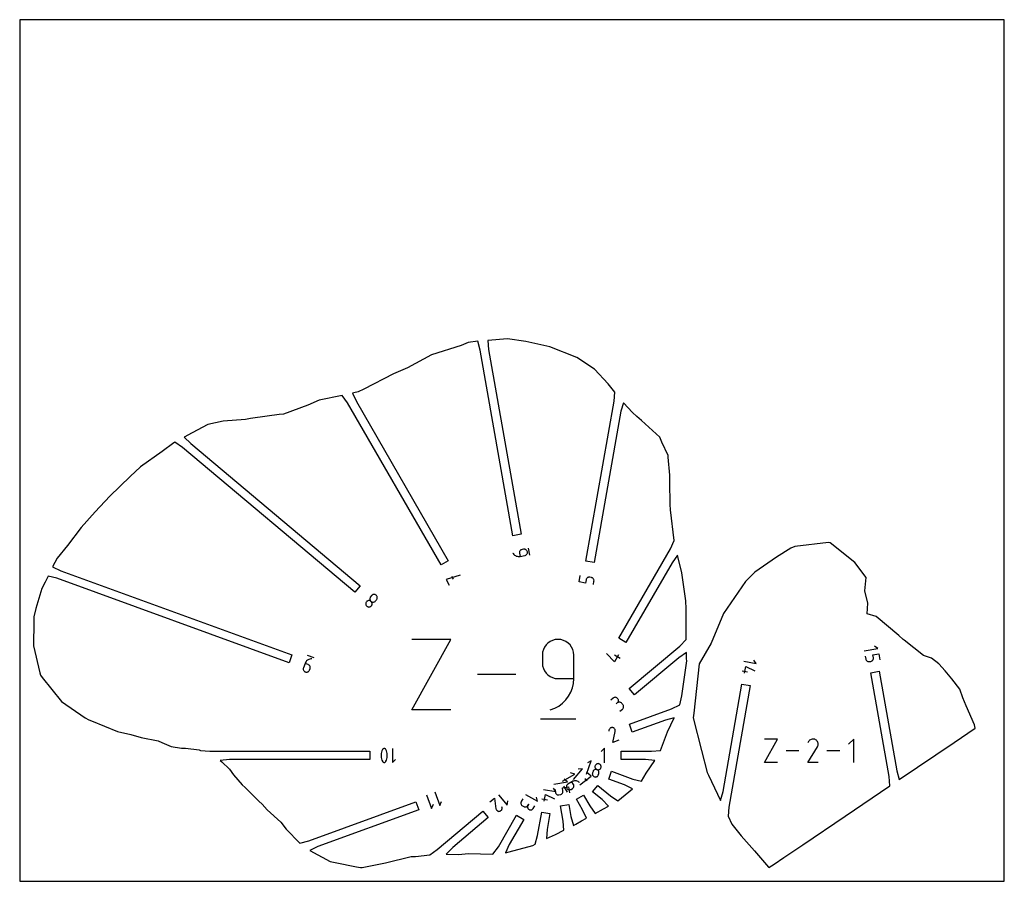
# Model space of a CAD drawing. Extents: x 0 to 480, y 0 to 420.
import ezdxf

# ---------------------------------------------------------------- set-up
doc = ezdxf.new("R2010")
doc.units = 0

msp = doc.modelspace()

# ---------------------------------------------------------------- linework, layer by layer
at = {"layer": 'annotation', "color": 1}
for p, q in [((240.405925, 160.132833), (240.405925, 160.132833)), ((240.405925, 160.132833), (240.649115, 159.720851)), ((240.649115, 159.720851), (240.943355, 159.355338)), ((240.943355, 159.355338), (241.28233, 159.039463)), ((241.28233, 159.039463), (241.659723, 158.776398)), ((241.659723, 158.776398), (242.069218, 158.569315)), ((242.069218, 158.569315), (242.504499, 158.421384)), ((242.504499, 158.421384), (242.959248, 158.335776)), ((243.63157, 160.45862), (243.60624, 160.185444)), ((243.60624, 160.185444), (243.630359, 159.904128)), ((243.630359, 159.904128), (243.901887, 158.364212)), ((243.702815, 160.718565), (243.63157, 160.45862)), ((243.816441, 160.960186), (243.702815, 160.718565)), ((243.968912, 161.17839), (243.816441, 160.960186)), ((243.901887, 158.364212), (246.20676, 158.770624)), ((244.156696, 161.368084), (243.968912, 161.17839)), ((244.376256, 161.524178), (244.156696, 161.368084)), ((244.62406, 161.641577), (244.376256, 161.524178)), ((244.896571, 161.715189), (244.62406, 161.641577)), ((245.663703, 161.850455), (244.896571, 161.715189)), ((244.896571, 161.715189), (244.896571, 161.715189)), ((245.945091, 161.87451), (245.663703, 161.850455)), ((246.218463, 161.849008), (245.945091, 161.87451)), ((246.20676, 158.770624), (246.479393, 158.844332)), ((246.20676, 158.770624), (246.20676, 158.770624)), ((246.47869, 161.777515), (246.218463, 161.849008)), ((246.720645, 161.663594), (246.47869, 161.777515)), ((246.479393, 158.844332), (246.727525, 158.961973)), ((246.939202, 161.510813), (246.720645, 161.663594)), ((246.727525, 158.961973), (246.947565, 159.118391)), ((247.129231, 161.322735), (246.939202, 161.510813)), ((246.947565, 159.118391), (247.135925, 159.308427)), ((247.285607, 161.102926), (247.129231, 161.322735)), ((247.135925, 159.308427), (247.289015, 159.526925)), ((247.403201, 160.854951), (247.285607, 161.102926)), ((247.289015, 159.526925), (247.403245, 159.768726)), ((247.476887, 160.582375), (247.403201, 160.854951)), ((247.403245, 159.768726), (247.475027, 160.028673)), ((247.475027, 160.028673), (247.50077, 160.301608)), ((247.50077, 160.301608), (247.476887, 160.582375)), ((247.476887, 160.582375), (247.476887, 160.582375)), ((248.649251, 159.002434), (248.037871, 162.469745)), ((242.959248, 158.335776), (243.42715, 158.315661)), ((243.42715, 158.315661), (243.901887, 158.364212)), ((214.736708, 149.201879), (207.855784, 147.036788)), ((272.746504, 145.946924), (273.289562, 149.026755)), ((207.855784, 147.036788), (209.421443, 144.324988)), ((210.571409, 148.604655), (211.354128, 147.248946)), ((275.834599, 145.40241), (272.746504, 145.946924)), ((276.106127, 146.942325), (275.834599, 145.40241)), ((276.179598, 147.214467), (276.106127, 146.942325)), ((276.296789, 147.462262), (276.179598, 147.214467)), ((276.452632, 147.682091), (276.296789, 147.462262)), ((276.642054, 147.870335), (276.452632, 147.682091)), ((276.859986, 148.023374), (276.642054, 147.870335)), ((277.101357, 148.13759), (276.859986, 148.023374)), ((277.361096, 148.209361), (277.101357, 148.13759)), ((277.634133, 148.23507), (277.361096, 148.209361)), ((277.915398, 148.211096), (277.634133, 148.23507)), ((278.682529, 148.07583), (277.915398, 148.211096)), ((277.915398, 148.211096), (277.915398, 148.211096)), ((278.955162, 148.002122), (278.682529, 148.07583)), ((279.203294, 147.884481), (278.955162, 148.002122)), ((279.423334, 147.728063), (279.203294, 147.884481)), ((279.611694, 147.538027), (279.423334, 147.728063)), ((279.764783, 147.319529), (279.611694, 147.538027)), ((279.681127, 144.724163), (279.952655, 146.264079)), ((279.879014, 147.077728), (279.764783, 147.319529)), ((279.950796, 146.817781), (279.879014, 147.077728)), ((279.976539, 146.544845), (279.950796, 146.817781)), ((279.952655, 146.264079), (279.976539, 146.544845)), ((279.952655, 146.264079), (279.952655, 146.264079)), ((171.56493, 139.273887), (171.064221, 138.677165)), ((171.764992, 139.473036), (171.56493, 139.273887)), ((171.990704, 139.628824), (171.764992, 139.473036)), ((172.235846, 139.74077), (171.990704, 139.628824)), ((172.494199, 139.808396), (172.235846, 139.74077)), ((172.759544, 139.831222), (172.494199, 139.808396)), ((173.025662, 139.808768), (172.759544, 139.831222)), ((173.286334, 139.740554), (173.025662, 139.808768)), ((173.53534, 139.626101), (173.286334, 139.740554)), ((173.766462, 139.464929), (173.53534, 139.626101)), ((173.965319, 139.265306), (173.766462, 139.464929)), ((173.766462, 139.464929), (173.766462, 139.464929)), ((174.121272, 139.039957), (173.965319, 139.265306)), ((168.709348, 135.538207), (168.687483, 135.271955)), ((168.687483, 135.271955), (168.710819, 135.006422)), ((168.776945, 135.798895), (168.709348, 135.538207)), ((168.710819, 135.006422), (168.778829, 134.747894)), ((168.890802, 136.047733), (168.776945, 135.798895)), ((168.778829, 134.747894), (168.890981, 134.502654)), ((169.051449, 136.278437), (168.890802, 136.047733)), ((168.890981, 134.502654), (169.046749, 134.276987)), ((169.251608, 136.477702), (169.051449, 136.278437)), ((169.051449, 136.278437), (169.051449, 136.278437)), ((169.477581, 136.6338), (169.251608, 136.477702)), ((169.7231, 136.746197), (169.477581, 136.6338)), ((169.981901, 136.814357), (169.7231, 136.746197)), ((170.247718, 136.837744), (169.981901, 136.814357)), ((170.514283, 136.815823), (170.247718, 136.837744)), ((170.775333, 136.748059), (170.514283, 136.815823)), ((170.720197, 137.934643), (170.698021, 137.668022)), ((170.698021, 137.668022), (170.721167, 137.402262)), ((170.78825, 138.195875), (170.720197, 137.934643)), ((170.721167, 137.402262), (170.789077, 137.143615)), ((171.0246, 136.633917), (170.775333, 136.748059)), ((170.902739, 138.445466), (170.78825, 138.195875)), ((170.789077, 137.143615), (170.901194, 136.898332)), ((170.901194, 136.898332), (171.05696, 136.672664)), ((171.064221, 138.677165), (170.902739, 138.445466)), ((171.255819, 136.472861), (171.0246, 136.633917)), ((171.05696, 136.672664), (171.255819, 136.472861)), ((171.064221, 138.677165), (171.064221, 138.677165)), ((171.255819, 136.472861), (171.255819, 136.472861)), ((171.255819, 136.472861), (171.487126, 136.311731)), ((171.454578, 136.273122), (171.255819, 136.472861)), ((171.255819, 136.472861), (171.255819, 136.472861)), ((171.447133, 134.26822), (171.608613, 134.49994)), ((171.610271, 136.047463), (171.454578, 136.273122)), ((171.487126, 136.311731), (171.736438, 136.197546)), ((171.608613, 134.49994), (171.723101, 134.749586)), ((171.722336, 135.802146), (171.610271, 136.047463)), ((171.790213, 135.543437), (171.722336, 135.802146)), ((171.723101, 134.749586), (171.791156, 135.010893)), ((171.736438, 136.197546), (171.997494, 136.129761)), ((171.813339, 135.277598), (171.790213, 135.543437)), ((171.791156, 135.010893), (171.813339, 135.277598)), ((171.997494, 136.129761), (172.264034, 136.107833)), ((172.264034, 136.107833), (172.529799, 136.131215)), ((172.529799, 136.131215), (172.788528, 136.199363)), ((172.788528, 136.199363), (173.033962, 136.311731)), ((173.033962, 136.311731), (173.259841, 136.467774)), ((173.259841, 136.467774), (173.459905, 136.666948)), ((173.459905, 136.666948), (173.960614, 137.26367)), ((173.960614, 137.26367), (174.121997, 137.495274)), ((173.960614, 137.26367), (173.960614, 137.26367)), ((174.233715, 138.795091), (174.121272, 139.039957)), ((174.121997, 137.495274), (174.236224, 137.744609)), ((174.302039, 138.536915), (174.233715, 138.795091)), ((174.236224, 137.744609), (174.303901, 138.005466)), ((174.325637, 138.271637), (174.302039, 138.536915)), ((174.303901, 138.005466), (174.325637, 138.271637)), ((169.046749, 134.276987), (169.245601, 134.077178)), ((169.245601, 134.077178), (169.245601, 134.077178)), ((169.245601, 134.077178), (169.476906, 133.916043)), ((169.476906, 133.916043), (169.726193, 133.801828)), ((169.726193, 133.801828), (169.987182, 133.733965)), ((169.987182, 133.733965), (170.253593, 133.711882)), ((170.253593, 133.711882), (170.519144, 133.735009)), ((170.519144, 133.735009), (170.777554, 133.802777)), ((170.777554, 133.802777), (171.022543, 133.914614)), ((171.022543, 133.914614), (171.24783, 134.069952)), ((171.24783, 134.069952), (171.447133, 134.26822)), ((171.447133, 134.26822), (171.447133, 134.26822)), ((191.12153, 83.531197), (210.22104, 117.929298)), ((210.22104, 117.929298), (191.12153, 117.929298)), ((256.624817, 115.207102), (255.870376, 114.139404)), ((257.546097, 116.129284), (256.624817, 115.207102)), ((258.612448, 116.884273), (257.546097, 116.129284)), ((259.802104, 117.45039), (258.612448, 116.884273)), ((261.093296, 117.805958), (259.802104, 117.45039)), ((262.46426, 117.929298), (261.093296, 117.805958)), ((263.838064, 117.805958), (262.46426, 117.929298)), ((262.46426, 117.929298), (262.46426, 117.929298)), ((265.130766, 117.45039), (263.838064, 117.805958)), ((266.320866, 116.884273), (265.130766, 117.45039)), ((267.386862, 116.129284), (266.320866, 116.884273)), ((268.307254, 115.207102), (267.386862, 116.129284)), ((269.060541, 114.139404), (268.307254, 115.207102)), ((254.949076, 111.654176), (254.82575, 110.280002)), ((255.30454, 112.94787), (254.949076, 111.654176)), ((255.870376, 114.139404), (255.30454, 112.94787)), ((269.625223, 112.94787), (269.060541, 114.139404)), ((269.9798, 111.654176), (269.625223, 112.94787)), ((270.10277, 110.280002), (269.9798, 111.654176)), ((290.031711, 107.010984), (286.069947, 111.101332)), ((411.758086, 112.281587), (418.416793, 113.455696)), ((415.891822, 110.436041), (418.857047, 110.95889)), ((416.152547, 108.957395), (415.891822, 110.436041)), ((418.416793, 113.455696), (416.67504, 114.674919)), ((418.857047, 110.95889), (419.378498, 108.001599)), ((139.144321, 106.250475), (138.341129, 104.043722)), ((139.339234, 106.68477), (139.144321, 106.250475)), ((140.613692, 105.715668), (139.144321, 106.250475)), ((139.59025, 107.07903), (139.339234, 106.68477)), ((139.891423, 107.429316), (139.59025, 107.07903)), ((140.236802, 107.731683), (139.891423, 107.429316)), ((140.620441, 107.98219), (140.236802, 107.731683)), ((143.637342, 108.879887), (140.328873, 110.084072)), ((140.868785, 105.595969), (140.613692, 105.715668)), ((141.03639, 108.176896), (140.620441, 107.98219)), ((141.478701, 108.311857), (141.03639, 108.176896)), ((141.941425, 108.383132), (141.478701, 108.311857)), ((142.418614, 108.386779), (141.941425, 108.383132)), ((142.418614, 108.386779), (142.418614, 108.386779)), ((254.82575, 110.280002), (254.82575, 106.455355)), ((254.82575, 106.455355), (254.82575, 106.455355)), ((254.82575, 106.455355), (254.949076, 105.081254)), ((270.10277, 98.808216), (270.10277, 110.280002)), ((270.10277, 110.280002), (270.10277, 110.280002)), ((291.986631, 110.397006), (290.031711, 107.010984)), ((292.75635, 108.599322), (290.047992, 110.162993)), ((353.020237, 107.232774), (359.03694, 106.171867)), ((359.03694, 106.171867), (357.934826, 107.745377)), ((412.19834, 109.78478), (412.459065, 108.306135)), ((412.459065, 108.306135), (412.459065, 108.306135)), ((412.459065, 108.306135), (412.529722, 108.044954)), ((412.529722, 108.044954), (412.642586, 107.807138)), ((412.642586, 107.807138), (412.792724, 107.59616)), ((412.792724, 107.59616), (412.975205, 107.415497)), ((412.975205, 107.415497), (413.185096, 107.268622)), ((413.185096, 107.268622), (413.417464, 107.159011)), ((413.417464, 107.159011), (413.667377, 107.090139)), ((413.667377, 107.090139), (413.929902, 107.06548)), ((413.929902, 107.06548), (414.200106, 107.088509)), ((414.200106, 107.088509), (414.936715, 107.218393)), ((414.936715, 107.218393), (415.198374, 107.289131)), ((414.936715, 107.218393), (414.936715, 107.218393)), ((415.198374, 107.289131), (415.436294, 107.401997)), ((415.436294, 107.401997), (415.647087, 107.552058)), ((415.647087, 107.552058), (415.827367, 107.734384)), ((415.827367, 107.734384), (415.973748, 107.944044)), ((415.973748, 107.944044), (416.082843, 108.176106)), ((416.082843, 108.176106), (416.151266, 108.425639)), ((416.151266, 108.425639), (416.175629, 108.687712)), ((416.175629, 108.687712), (416.152547, 108.957395)), ((138.268572, 103.770771), (138.246202, 103.497087)), ((138.246202, 103.497087), (138.271401, 103.228343)), ((138.341129, 104.043722), (138.268572, 103.770771)), ((138.271401, 103.228343), (138.341552, 102.970216)), ((138.341129, 104.043722), (138.341129, 104.043722)), ((138.341552, 102.970216), (138.454036, 102.728381)), ((138.454036, 102.728381), (138.606234, 102.508513)), ((138.606234, 102.508513), (138.795529, 102.316288)), ((138.795529, 102.316288), (139.019303, 102.157382)), ((139.019303, 102.157382), (139.274937, 102.03747)), ((139.274937, 102.03747), (139.274937, 102.03747)), ((139.274937, 102.03747), (139.547296, 101.965208)), ((139.547296, 101.965208), (139.82057, 101.943204)), ((139.82057, 101.943204), (140.089052, 101.968811)), ((140.089052, 101.968811), (140.34704, 102.039383)), ((140.34704, 102.039383), (140.588826, 102.152275)), ((140.588826, 102.152275), (140.808708, 102.304839)), ((140.808708, 102.304839), (141.000979, 102.49443)), ((141.092282, 105.437206), (140.868785, 105.595969)), ((141.000979, 102.49443), (141.159935, 102.718401)), ((141.281512, 105.245068), (141.092282, 105.437206)), ((141.159935, 102.718401), (141.27987, 102.974108)), ((141.27987, 102.974108), (141.547651, 103.709831)), ((141.433803, 105.025241), (141.281512, 105.245068)), ((141.546482, 104.783413), (141.433803, 105.025241)), ((141.616879, 104.52527), (141.546482, 104.783413)), ((141.547651, 103.709831), (141.620135, 103.982792)), ((141.547651, 103.709831), (141.547651, 103.709831)), ((141.64232, 104.256501), (141.616879, 104.52527)), ((141.620135, 103.982792), (141.64232, 104.256501)), ((254.949076, 105.081254), (255.30454, 103.787759)), ((255.30454, 103.787759), (255.870376, 102.596512)), ((255.870376, 102.596512), (256.624817, 101.529155)), ((256.624817, 101.529155), (257.546097, 100.607331)), ((352.209936, 102.637331), (354.882098, 102.166157)), ((353.370953, 101.400078), (353.96002, 104.740846)), ((353.96002, 104.740846), (358.403879, 102.581598)), ((241.931856, 100.730247), (223.123563, 100.730247)), ((257.546097, 100.607331), (258.612448, 99.852682)), ((258.612448, 99.852682), (259.802104, 99.286852)), ((259.802104, 99.286852), (261.093296, 98.931482)), ((261.093296, 98.931482), (262.46426, 98.808216)), ((262.46426, 98.808216), (270.10277, 98.808216)), ((269.440104, 94.259789), (269.93365, 96.488986)), ((269.93365, 96.488986), (270.10277, 98.808216)), ((267.56261, 90.183629), (268.64285, 92.148659)), ((268.64285, 92.148659), (269.440104, 94.259789)), ((262.831155, 85.44549), (264.636042, 86.804011)), ((264.636042, 86.804011), (266.2201, 88.392735)), ((266.2201, 88.392735), (267.56261, 90.183629)), ((289.302512, 89.330325), (288.10467, 88.325216)), ((289.534173, 89.491759), (289.302512, 89.330325)), ((289.783649, 89.606132), (289.534173, 89.491759)), ((290.044694, 89.674042), (289.783649, 89.606132)), ((290.31106, 89.696088), (290.044694, 89.674042)), ((290.5765, 89.672867), (290.31106, 89.696088)), ((290.834766, 89.604978), (290.5765, 89.672867)), ((291.31273, 86.934641), (290.712963, 86.431377)), ((290.712963, 86.431377), (291.31273, 86.934641)), ((291.07961, 89.493019), (290.834766, 89.604978)), ((291.304785, 89.337588), (291.07961, 89.493019)), ((291.504044, 89.139283), (291.304785, 89.337588)), ((291.31273, 86.934641), (291.511935, 87.134754)), ((291.54439, 87.096075), (291.31273, 86.934641)), ((291.31273, 86.934641), (291.31273, 86.934641)), ((291.66558, 88.907609), (291.504044, 89.139283)), ((291.504044, 89.139283), (291.504044, 89.139283)), ((291.511935, 87.134754), (291.667864, 87.360612)), ((291.793866, 87.210448), (291.54439, 87.096075)), ((291.780206, 88.65808), (291.66558, 88.907609)), ((291.667864, 87.360612), (291.779999, 87.605987)), ((291.779999, 87.605987), (291.847819, 87.86465)), ((291.848442, 88.396925), (291.780206, 88.65808)), ((292.054912, 87.278359), (291.793866, 87.210448)), ((291.847819, 87.86465), (291.870807, 88.130372)), ((291.870807, 88.130372), (291.848442, 88.396925)), ((292.321278, 87.300404), (292.054912, 87.278359)), ((292.586717, 87.277183), (292.321278, 87.300404)), ((292.844983, 87.209294), (292.586717, 87.277183)), ((293.089827, 87.097335), (292.844983, 87.209294)), ((293.315002, 86.941904), (293.089827, 87.097335)), ((293.514261, 86.743599), (293.315002, 86.941904)), ((294.017525, 86.143833), (293.514261, 86.743599)), ((293.514261, 86.743599), (293.514261, 86.743599)), ((210.22104, 83.531197), (191.12153, 83.531197)), ((258.641769, 83.531197), (260.826158, 84.345208)), ((258.641769, 83.531197), (258.641769, 83.531197)), ((260.826158, 84.345208), (262.831155, 85.44549)), ((292.62553, 82.937465), (293.823372, 83.942573)), ((293.823372, 83.942573), (294.022591, 84.142671)), ((293.823372, 83.942573), (293.823372, 83.942573)), ((294.178291, 85.913077), (294.017525, 86.143833)), ((294.022591, 84.142671), (294.178571, 84.368468)), ((294.292299, 85.664285), (294.178291, 85.913077)), ((294.178571, 84.368468), (294.29081, 84.613719)), ((294.29081, 84.613719), (294.358805, 84.872174)), ((294.360052, 85.403705), (294.292299, 85.664285)), ((294.358805, 84.872174), (294.382053, 85.137585)), ((294.382053, 85.137585), (294.360052, 85.403705)), ((253.871206, 79.231435), (271.070257, 79.231435)), ((287.265467, 73.660647), (287.207232, 73.220273)), ((287.339562, 73.933515), (287.265467, 73.660647)), ((287.457307, 74.18164), (287.339562, 73.933515)), ((287.613642, 74.401537), (287.457307, 74.18164)), ((287.803508, 74.589719), (287.613642, 74.401537)), ((288.021846, 74.742702), (287.803508, 74.589719)), ((288.263596, 74.857001), (288.021846, 74.742702)), ((288.523701, 74.929131), (288.263596, 74.857001)), ((288.797099, 74.955606), (288.523701, 74.929131)), ((289.078734, 74.932941), (288.797099, 74.955606)), ((289.350447, 74.858209), (289.078734, 74.932941)), ((289.078734, 74.932941), (289.078734, 74.932941)), ((289.208949, 67.707689), (290.333312, 73.067643)), ((289.597936, 74.739935), (289.350447, 74.858209)), ((289.817541, 74.583173), (289.597936, 74.739935)), ((290.005605, 74.392978), (289.817541, 74.583173)), ((290.158471, 74.174404), (290.005605, 74.392978)), ((290.272482, 73.932506), (290.158471, 74.174404)), ((290.343979, 73.672337), (290.272482, 73.932506)), ((290.333312, 73.067643), (290.335096, 73.072842)), ((290.333312, 73.067643), (290.333312, 73.067643)), ((290.335096, 73.072842), (290.336734, 73.078026)), ((290.336734, 73.078026), (290.338235, 73.083237)), ((290.338235, 73.083237), (290.339607, 73.088518)), ((290.339607, 73.088518), (290.340857, 73.093908)), ((290.340857, 73.093908), (290.341994, 73.099451)), ((290.341994, 73.099451), (290.343025, 73.105188)), ((290.343025, 73.105188), (290.343959, 73.11116)), ((290.343959, 73.11116), (290.344804, 73.117409)), ((290.369305, 73.398954), (290.343979, 73.672337)), ((290.344804, 73.117409), (290.369305, 73.398954)), ((290.344804, 73.117409), (290.344804, 73.117409)), ((292.14769, 68.777303), (289.208949, 67.707689)), ((363.045354, 57.941428), (369.38271, 69.354967)), ((369.38271, 69.354967), (363.045354, 69.354967)), ((384.524441, 68.085829), (384.191612, 67.447369)), ((384.788568, 68.460365), (384.524441, 68.085829)), ((385.105461, 68.773015), (384.788568, 68.460365)), ((385.465483, 69.021277), (385.105461, 68.773015)), ((385.858995, 69.202645), (385.465483, 69.021277)), ((386.276359, 69.314617), (385.858995, 69.202645)), ((386.707939, 69.354689), (386.276359, 69.314617)), ((387.144097, 69.320357), (386.707939, 69.354689)), ((387.575193, 69.209117), (387.144097, 69.320357)), ((387.991592, 69.018467), (387.575193, 69.209117)), ((388.364016, 68.75401), (387.991592, 69.018467)), ((387.991592, 69.018467), (387.991592, 69.018467)), ((388.675403, 68.436663), (388.364016, 68.75401)), ((388.922984, 68.076153), (388.675403, 68.436663)), ((389.10399, 67.682205), (388.922984, 68.076153)), ((389.215653, 67.264545), (389.10399, 67.682205)), ((389.255203, 66.832901), (389.215653, 67.264545)), ((406.592959, 69.354967), (404.055583, 66.816876)), ((406.592959, 57.941428), (406.592959, 69.354967)), ((176.396847, 62.95582), (176.26638, 62.314693)), ((176.592548, 63.584279), (176.396847, 62.95582)), ((176.853482, 64.195061), (176.592548, 63.584279)), ((176.940938, 64.339742), (176.853482, 64.195061)), ((176.853482, 64.195061), (176.853482, 64.195061)), ((177.049918, 64.463153), (176.940938, 64.339742)), ((177.176771, 64.564104), (177.049918, 64.463153)), ((177.317848, 64.641401), (177.176771, 64.564104)), ((177.469499, 64.693852), (177.317848, 64.641401)), ((177.628073, 64.720265), (177.469499, 64.693852)), ((177.789919, 64.719448), (177.628073, 64.720265)), ((177.951388, 64.690207), (177.789919, 64.719448)), ((178.108828, 64.631352), (177.951388, 64.690207)), ((178.108828, 64.631352), (178.108828, 64.631352)), ((178.171723, 64.597789), (178.108828, 64.631352)), ((178.231439, 64.560094), (178.171723, 64.597789)), ((178.28782, 64.518444), (178.231439, 64.560094)), ((178.340707, 64.473018), (178.28782, 64.518444)), ((178.389944, 64.423994), (178.340707, 64.473018)), ((178.435374, 64.37155), (178.389944, 64.423994)), ((178.476839, 64.315865), (178.435374, 64.37155)), ((178.514181, 64.257118), (178.476839, 64.315865)), ((178.547244, 64.195485), (178.514181, 64.257118)), ((178.806919, 63.583445), (178.547244, 64.195485)), ((178.547244, 64.195485), (178.547244, 64.195485)), ((179.001676, 62.954042), (178.806919, 63.583445)), ((179.131514, 62.312286), (179.001676, 62.954042)), ((181.737055, 64.720706), (181.737055, 57.946511)), ((285.069055, 64.854408), (283.503617, 63.288529)), ((285.069055, 57.812808), (285.069055, 64.854408)), ((379.904589, 63.648198), (373.663861, 63.648198)), ((384.184454, 57.941335), (388.8684, 65.481887)), ((388.8684, 65.481887), (388.874, 65.488816)), ((388.8684, 65.481887), (388.8684, 65.481887)), ((388.874, 65.488816), (388.87937, 65.495803)), ((388.87937, 65.495803), (388.884545, 65.502909)), ((388.884545, 65.502909), (388.889561, 65.510191)), ((388.889561, 65.510191), (388.894454, 65.517709)), ((388.894454, 65.517709), (388.899258, 65.525522)), ((388.899258, 65.525522), (388.904009, 65.533688)), ((388.904009, 65.533688), (388.908742, 65.542266)), ((388.908742, 65.542266), (388.913493, 65.551316)), ((388.913493, 65.551316), (389.106892, 65.96656)), ((388.913493, 65.551316), (388.913493, 65.551316)), ((389.106892, 65.96656), (389.219873, 66.396997)), ((389.219873, 66.396997), (389.255203, 66.832901)), ((399.776221, 63.648198), (393.535493, 63.648198)), ((176.26638, 62.314693), (176.201146, 61.665909)), ((176.201146, 61.665909), (176.201146, 61.014477)), ((176.201146, 61.014477), (176.26638, 60.36541)), ((176.26638, 60.36541), (176.396847, 59.723716)), ((176.396847, 59.723716), (176.592548, 59.094407)), ((176.592548, 59.094407), (176.853482, 58.482493)), ((176.853482, 58.482493), (176.853482, 58.482493)), ((176.853482, 58.482493), (176.886666, 58.420738)), ((176.886666, 58.420738), (176.924286, 58.361696)), ((176.924286, 58.361696), (176.96606, 58.305658)), ((176.96606, 58.305658), (177.011705, 58.252913)), ((177.011705, 58.252913), (177.060937, 58.203752)), ((177.060937, 58.203752), (177.113473, 58.158465)), ((177.113473, 58.158465), (177.16903, 58.117342)), ((177.16903, 58.117342), (177.227325, 58.080674)), ((177.227325, 58.080674), (177.288074, 58.048751)), ((177.288074, 58.048751), (177.288074, 58.048751)), ((177.288074, 58.048751), (177.446765, 57.98862)), ((177.446765, 57.98862), (177.609179, 57.95838)), ((177.609179, 57.95838), (177.771709, 57.956832)), ((177.771709, 57.956832), (177.930746, 57.982777)), ((177.930746, 57.982777), (178.082682, 58.035016)), ((178.082682, 58.035016), (178.223908, 58.112348)), ((178.223908, 58.112348), (178.350815, 58.213576)), ((178.350815, 58.213576), (178.459797, 58.337499)), ((178.459797, 58.337499), (178.547244, 58.482918)), ((178.547244, 58.482918), (178.806919, 59.093573)), ((178.547244, 58.482918), (178.547244, 58.482918)), ((178.806919, 59.093573), (179.001676, 59.721938)), ((179.001676, 59.721938), (179.131514, 60.363002)), ((179.196433, 61.663187), (179.131514, 62.312286)), ((179.131514, 60.363002), (179.196433, 61.011755)), ((179.196433, 61.011755), (179.196433, 61.663187)), ((181.737055, 57.946511), (183.243045, 59.452926)), ((276.346319, 52.296643), (278.658864, 58.650307)), ((278.658864, 58.650307), (276.73211, 57.751516)), ((369.38271, 57.941428), (363.045354, 57.941428)), ((389.25348, 57.941335), (384.184454, 57.941335)), ((270.014018, 49.696455), (274.357826, 54.873205)), ((274.357826, 54.873205), (272.241012, 54.687706)), ((278.600822, 51.312908), (276.298782, 53.244549)), ((279.241475, 52.838227), (279.17192, 52.576249)), ((279.497296, 53.54109), (279.241475, 52.838227)), ((279.241475, 52.838227), (279.241475, 52.838227)), ((279.612403, 53.786509), (279.497296, 53.54109)), ((279.764968, 54.001489), (279.612403, 53.786509)), ((279.949521, 54.183482), (279.764968, 54.001489)), ((280.160593, 54.329942), (279.949521, 54.183482)), ((280.392715, 54.43832), (280.160593, 54.329942)), ((280.640417, 54.506069), (280.392715, 54.43832)), ((280.456053, 56.104376), (280.434737, 55.841521)), ((280.434737, 55.841521), (280.459147, 55.583393)), ((280.525658, 56.366491), (280.456053, 56.104376)), ((280.459147, 55.583393), (280.52672, 55.335458)), ((280.640376, 56.610842), (280.525658, 56.366491)), ((280.525658, 56.366491), (280.525658, 56.366491)), ((280.52672, 55.335458), (280.634892, 55.103186)), ((280.634892, 55.103186), (280.7811, 54.892042)), ((280.792639, 56.82499), (280.640376, 56.610842)), ((280.89823, 54.530641), (280.640417, 54.506069)), ((280.7811, 54.892042), (280.962782, 54.707496)), ((280.976964, 57.006359), (280.792639, 56.82499)), ((281.160685, 54.509488), (280.89823, 54.530641)), ((280.962782, 54.707496), (281.177373, 54.555014)), ((281.187873, 57.152371), (280.976964, 57.006359)), ((281.422312, 54.440063), (281.160685, 54.509488)), ((281.177373, 54.555014), (281.422312, 54.440063)), ((281.419886, 57.260449), (281.187873, 57.152371)), ((281.667522, 57.328016), (281.419886, 57.260449)), ((281.66736, 54.325088), (281.422312, 54.440063)), ((281.422312, 54.440063), (281.422312, 54.440063)), ((281.422312, 54.440063), (281.422312, 54.440063)), ((281.422312, 54.440063), (281.683834, 54.370677)), ((281.88202, 54.172622), (281.66736, 54.325088)), ((281.925301, 57.352495), (281.667522, 57.328016)), ((281.683834, 54.370677), (281.946234, 54.349548)), ((282.063738, 53.988123), (281.88202, 54.172622)), ((282.187743, 57.331307), (281.925301, 57.352495)), ((281.946234, 54.349548), (282.204035, 54.374137)), ((282.209956, 53.777047), (282.063738, 53.988123)), ((282.449368, 57.261878), (282.187743, 57.331307)), ((282.204035, 54.374137), (282.451757, 54.441901)), ((282.318119, 53.544853), (282.209956, 53.777047)), ((282.385672, 53.296997), (282.318119, 53.544853)), ((282.410059, 53.038937), (282.385672, 53.296997)), ((282.388723, 52.77613), (282.410059, 53.038937)), ((282.694413, 57.146894), (282.449368, 57.261878)), ((282.449368, 57.261878), (282.449368, 57.261878)), ((282.451757, 54.441901), (282.683924, 54.5503)), ((282.683924, 54.5503), (282.895056, 54.696794)), ((282.909075, 56.99443), (282.694413, 57.146894)), ((282.895056, 54.696794), (283.079677, 54.878842)), ((283.09081, 56.809981), (282.909075, 56.99443)), ((283.079677, 54.878842), (283.232309, 55.093902)), ((283.237079, 56.599045), (283.09081, 56.809981)), ((283.232309, 55.093902), (283.347472, 55.339434)), ((283.34534, 56.367118), (283.237079, 56.599045)), ((283.413051, 56.119696), (283.34534, 56.367118)), ((283.347472, 55.339434), (283.416658, 55.600358)), ((283.347472, 55.339434), (283.347472, 55.339434)), ((283.437671, 55.862278), (283.413051, 56.119696)), ((283.416658, 55.600358), (283.437671, 55.862278)), ((260.437792, 47.333188), (267.0965, 48.507298)), ((264.695363, 48.867921), (270.550932, 52.248635)), ((267.0965, 48.507298), (265.354747, 49.726521)), ((269.211019, 48.547496), (267.264793, 47.423843)), ((270.550932, 52.248635), (268.497221, 52.798615)), ((269.623432, 48.747214), (269.211019, 48.547496)), ((269.961747, 47.247197), (269.211019, 48.547496)), ((270.052227, 48.882729), (269.623432, 48.747214)), ((270.490664, 48.95483), (270.052227, 48.882729)), ((270.932001, 48.964302), (270.490664, 48.95483)), ((271.369499, 48.911933), (270.932001, 48.964302)), ((271.796416, 48.798509), (271.369499, 48.911933)), ((272.206012, 48.624817), (271.796416, 48.798509)), ((272.591545, 48.391645), (272.206012, 48.624817)), ((272.946276, 48.099778), (272.591545, 48.391645)), ((272.946276, 48.099778), (272.946276, 48.099778)), ((273.106156, 47.101843), (278.600822, 51.312908)), ((276.666457, 49.007622), (275.5156, 49.973306)), ((279.17192, 52.576249), (279.150737, 52.31376)), ((279.150737, 52.31376), (279.17534, 52.056162)), ((279.17534, 52.056162), (279.243141, 51.808856)), ((279.243141, 51.808856), (279.351554, 51.577245)), ((279.351554, 51.577245), (279.497991, 51.36673)), ((279.497991, 51.36673), (279.679866, 51.182713)), ((279.679866, 51.182713), (279.894591, 51.030597)), ((279.894591, 51.030597), (280.139579, 50.915784)), ((280.139579, 50.915784), (280.139579, 50.915784)), ((280.139579, 50.915784), (280.401051, 50.846261)), ((280.401051, 50.846261), (280.663318, 50.824766)), ((280.663318, 50.824766), (280.920926, 50.848824)), ((280.920926, 50.848824), (281.168419, 50.91596)), ((281.168419, 50.91596), (281.400345, 51.023698)), ((281.400345, 51.023698), (281.611249, 51.169563)), ((281.611249, 51.169563), (281.795677, 51.35108)), ((281.795677, 51.35108), (281.948175, 51.565775)), ((281.948175, 51.565775), (282.063289, 51.81117)), ((282.063289, 51.81117), (282.31911, 52.514034)), ((282.31911, 52.514034), (282.388723, 52.77613)), ((282.31911, 52.514034), (282.31911, 52.514034)), ((202.351609, 43.587778), (204.759978, 36.970838)), ((255.389398, 44.826066), (261.406101, 43.765159)), ((261.406101, 43.765159), (260.303987, 45.338669)), ((260.878047, 44.836382), (261.138772, 43.357736)), ((261.138772, 43.357736), (261.138772, 43.357736)), ((261.138772, 43.357736), (261.209429, 43.096556)), ((264.571529, 45.487642), (267.536754, 46.010492)), ((264.832254, 44.008997), (264.571529, 45.487642)), ((264.653455, 42.995645), (264.76255, 43.227707)), ((264.76255, 43.227707), (264.830972, 43.47724)), ((264.830972, 43.47724), (264.855336, 43.739314)), ((264.855336, 43.739314), (264.832254, 44.008997)), ((265.137052, 46.412536), (266.827409, 43.484751)), ((266.536648, 46.386004), (266.512988, 46.130311)), ((266.512988, 46.130311), (266.533589, 45.872186)), ((266.533589, 45.872186), (266.599995, 45.617461)), ((266.603025, 46.633432), (266.536648, 46.386004)), ((266.599995, 45.617461), (266.713753, 45.371967)), ((266.710572, 46.866762), (266.603025, 46.633432)), ((266.857746, 47.080162), (266.710572, 46.866762)), ((266.713753, 45.371967), (266.713753, 45.371967)), ((266.713753, 45.371967), (266.869757, 45.15022)), ((267.043001, 47.2678), (266.857746, 47.080162)), ((266.869757, 45.15022), (267.0573, 44.965091)), ((267.264793, 47.423843), (267.043001, 47.2678)), ((267.0573, 44.965091), (267.270587, 44.818112)), ((267.264793, 47.423843), (267.264793, 47.423843)), ((267.270587, 44.818112), (267.503818, 44.710816)), ((267.503818, 44.710816), (267.751198, 44.644737)), ((267.536754, 46.010492), (268.058204, 43.0532)), ((267.751198, 44.644737), (268.006928, 44.621408)), ((268.006928, 44.621408), (268.265212, 44.64236)), ((268.265212, 44.64236), (268.520251, 44.709128)), ((268.520251, 44.709128), (268.766249, 44.823244)), ((268.766249, 44.823244), (269.414012, 45.19723)), ((269.414012, 45.19723), (269.635725, 45.353147)), ((269.414012, 45.19723), (269.414012, 45.19723)), ((269.635725, 45.353147), (269.820764, 45.540459)), ((269.820764, 45.540459), (269.967611, 45.753408)), ((270.075897, 47.001286), (269.961747, 47.247197)), ((269.967611, 45.753408), (270.074751, 45.986241)), ((270.074751, 45.986241), (270.140666, 46.233201)), ((270.142755, 46.746479), (270.075897, 47.001286)), ((270.140666, 46.233201), (270.16384, 46.488532)), ((270.16384, 46.488532), (270.142755, 46.746479)), ((198.399227, 42.149228), (200.807596, 35.532289)), ((204.759978, 36.970838), (205.695446, 38.977695)), ((229.136413, 38.672201), (231.436444, 40.602156)), ((231.436444, 40.602156), (232.182091, 35.397348)), ((233.378759, 42.23188), (237.724292, 37.053076)), ((237.724292, 37.053076), (237.909266, 39.170783)), ((244.426309, 38.643391), (244.359722, 38.388427)), ((244.54035, 38.889365), (244.426309, 38.643391)), ((245.291078, 40.189664), (244.54035, 38.889365)), ((244.54035, 38.889365), (244.54035, 38.889365)), ((246.558557, 42.385425), (252.414125, 39.004711)), ((252.414125, 39.004711), (251.863566, 41.058267)), ((254.579097, 40.230623), (257.251259, 39.759449)), ((255.740114, 38.99337), (256.329181, 42.334138)), ((256.329181, 42.334138), (260.77304, 40.17489)), ((261.209429, 43.096556), (261.322292, 42.858739)), ((261.322292, 42.858739), (261.472431, 42.647762)), ((261.472431, 42.647762), (261.654912, 42.467098)), ((261.654912, 42.467098), (261.864803, 42.320224)), ((261.864803, 42.320224), (262.097171, 42.210613)), ((262.097171, 42.210613), (262.347083, 42.14174)), ((262.347083, 42.14174), (262.609608, 42.117081)), ((262.609608, 42.117081), (262.879813, 42.14011)), ((262.879813, 42.14011), (263.616421, 42.269994)), ((263.616421, 42.269994), (263.878081, 42.340733)), ((263.616421, 42.269994), (263.616421, 42.269994)), ((263.878081, 42.340733), (264.116, 42.453598)), ((264.116, 42.453598), (264.326793, 42.60366)), ((264.326793, 42.60366), (264.507074, 42.785986)), ((264.507074, 42.785986), (264.653455, 42.995645)), ((200.807596, 35.532289), (201.743064, 37.539145)), ((232.182091, 35.397348), (232.182091, 35.397348)), ((232.182091, 35.397348), (232.182188, 35.392072)), ((232.182188, 35.392072), (232.182412, 35.386857)), ((232.182412, 35.386857), (232.18277, 35.381662)), ((232.18277, 35.381662), (232.183266, 35.376448)), ((232.183266, 35.376448), (232.183909, 35.371174)), ((232.183909, 35.371174), (232.184703, 35.3658)), ((232.184703, 35.3658), (232.185656, 35.360286)), ((232.185656, 35.360286), (232.186775, 35.354592)), ((232.186775, 35.354592), (232.188064, 35.348676)), ((232.188064, 35.348676), (232.188064, 35.348676)), ((232.188064, 35.348676), (232.258409, 35.086629)), ((232.258409, 35.086629), (232.371027, 34.848306)), ((232.371027, 34.848306), (232.52096, 34.637066)), ((232.52096, 34.637066), (232.703248, 34.456269)), ((232.703248, 34.456269), (232.912932, 34.309274)), ((232.912932, 34.309274), (233.145052, 34.199438)), ((233.145052, 34.199438), (233.394649, 34.130122)), ((233.394649, 34.130122), (233.656763, 34.104684)), ((233.656763, 34.104684), (233.926435, 34.126484)), ((233.926435, 34.126484), (234.18796, 34.198515)), ((233.926435, 34.126484), (233.926435, 34.126484)), ((234.18796, 34.198515), (234.42592, 34.312175)), ((234.42592, 34.312175), (234.636894, 34.462657)), ((234.636894, 34.462657), (234.817463, 34.645157)), ((234.817463, 34.645157), (234.964208, 34.854869)), ((234.964208, 34.854869), (235.073707, 35.086987)), ((235.14454, 35.869726), (235.052475, 36.286142)), ((235.073707, 35.086987), (235.142542, 35.336706)), ((235.142542, 35.336706), (235.167293, 35.599221)), ((235.167293, 35.599221), (235.14454, 35.869726)), ((244.359722, 38.388427), (244.338992, 38.130276)), ((244.338992, 38.130276), (244.362519, 37.87474)), ((244.362519, 37.87474), (244.428706, 37.627623)), ((244.428706, 37.627623), (244.535955, 37.394728)), ((244.535955, 37.394728), (244.682666, 37.181857)), ((244.682666, 37.181857), (244.867243, 36.994812)), ((244.867243, 36.994812), (245.088085, 36.839398)), ((245.088085, 36.839398), (245.739153, 36.463504)), ((245.739153, 36.463504), (245.739153, 36.463504)), ((245.739153, 36.463504), (245.98407, 36.350012)), ((245.98407, 36.350012), (246.238292, 36.283716)), ((246.238292, 36.283716), (246.495985, 36.263104)), ((246.495985, 36.263104), (246.751315, 36.286665)), ((246.751315, 36.286665), (246.998448, 36.352886)), ((246.998448, 36.352886), (247.231551, 36.460256)), ((247.231551, 36.460256), (247.44479, 36.607262)), ((247.44479, 36.607262), (247.632333, 36.792392)), ((247.607799, 36.513149), (247.587203, 36.25492)), ((247.587203, 36.25492), (247.610956, 35.999254)), ((247.67432, 36.768151), (247.607799, 36.513149)), ((247.610956, 35.999254), (247.677481, 35.751943)), ((247.632333, 36.792392), (247.788344, 37.014135)), ((247.788344, 37.014135), (247.67432, 36.768151)), ((247.677481, 35.751943), (247.7852, 35.518776)), ((247.7852, 35.518776), (247.932536, 35.305544)), ((247.788344, 37.014135), (248.164238, 37.665203)), ((248.164238, 37.665203), (247.788344, 37.014135)), ((247.788344, 37.014135), (247.788344, 37.014135)), ((247.932536, 35.305544), (248.117912, 35.118038)), ((248.117912, 35.118038), (248.339751, 34.962048)), ((248.339751, 34.962048), (248.339751, 34.962048)), ((248.339751, 34.962048), (248.584669, 34.848555)), ((248.584669, 34.848555), (248.83889, 34.78226)), ((248.83889, 34.78226), (249.096583, 34.761648)), ((249.096583, 34.761648), (249.351913, 34.785209)), ((249.351913, 34.785209), (249.599046, 34.85143)), ((249.599046, 34.85143), (249.832149, 34.9588)), ((249.832149, 34.9588), (250.045389, 35.105806)), ((250.045389, 35.105806), (250.232931, 35.290936)), ((250.232931, 35.290936), (250.388942, 35.512679)), ((250.388942, 35.512679), (251.13967, 36.812978))]:
    msp.add_line(p, q, dxfattribs=at)
at = {"layer": 'boundary', "color": 5}
for p, q in [((237.808467, 264.445073), (228.22844, 263.669083)), ((246.763446, 263.07082), (237.808467, 264.445073)), ((215.155331, 261.192151), (200.818354, 256.626713)), ((218.68041, 262.690591), (215.155331, 261.192151)), ((223.292876, 263.262409), (218.68041, 262.690591)), ((224.499948, 258.951203), (223.292876, 263.262409)), ((228.22844, 263.669083), (228.568684, 259.205032)), ((228.568684, 259.205032), (244.44531, 169.164208)), ((258.432983, 260.507074), (246.763446, 263.07082)), ((271.639193, 255.374986), (258.432983, 260.507074)), ((200.818354, 256.626713), (189.095608, 250.324163)), ((240.455854, 168.460759), (224.499948, 258.951203)), ((280.218427, 249.582364), (271.639193, 255.374986)), ((189.095608, 250.324163), (182.247684, 247.308776)), ((182.247684, 247.308776), (167.779557, 239.95684)), ((286.846075, 242.500618), (280.218427, 249.582364)), ((290.131725, 238.466755), (286.846075, 242.500618)), ((157.203562, 236.87941), (146.01913, 234.493161)), ((159.812357, 233.241045), (157.203562, 236.87941)), ((162.960809, 238.107745), (162.273148, 237.96103)), ((162.273148, 237.96103), (164.119668, 233.882565)), ((164.983074, 238.557499), (162.960809, 238.107745)), ((167.779557, 239.95684), (164.983074, 238.557499)), ((289.791482, 234.002705), (290.131725, 238.466755)), ((140.406332, 232.178134), (128.634772, 227.696068)), ((146.01913, 234.493161), (140.406332, 232.178134)), ((205.444529, 154.203804), (159.812357, 233.241045)), ((164.119668, 233.882565), (208.952798, 156.229304)), ((276.049609, 156.068673), (289.791482, 234.002705)), ((294.434644, 233.183969), (293.04085, 229.102008)), ((298.789437, 228.483242), (294.434644, 233.183969)), ((112.569364, 225.669264), (110.093605, 225.066563)), ((120.566731, 226.717197), (112.569364, 225.669264)), ((126.4909, 227.529066), (120.566731, 226.717197)), ((128.634772, 227.696068), (126.4909, 227.529066)), ((293.04085, 229.102008), (280.039065, 155.365224)), ((300.910043, 226.524607), (298.789437, 228.483242)), ((303.096577, 224.659564), (300.910043, 226.524607)), ((91.714562, 222.665122), (84.138677, 218.671247)), ((99.178775, 224.22526), (91.714562, 222.665122)), ((110.093605, 225.066563), (99.178775, 224.22526)), ((312.073418, 216.521446), (303.096577, 224.659564)), ((84.138677, 218.671247), (80.257236, 216.550732)), ((80.257236, 216.550732), (83.387314, 213.349775)), ((312.962844, 214.096184), (312.073418, 216.521446)), ((75.153397, 213.762397), (69.474685, 209.456809)), ((75.610833, 214.012303), (75.153397, 213.762397)), ((79.306692, 211.485618), (75.610833, 214.012303)), ((163.323769, 140.98692), (79.306692, 211.485618)), ((83.387314, 213.349775), (165.927702, 144.090166)), ((316.081273, 207.514149), (312.962844, 214.096184)), ((69.474685, 209.456809), (58.893081, 201.991354)), ((316.174123, 206.752802), (316.081273, 207.514149)), ((316.999985, 198.054851), (316.174123, 206.752802)), ((58.893081, 201.991354), (53.936027, 197.259941)), ((53.936027, 197.259941), (43.995268, 187.660825)), ((316.9989, 193.105734), (316.999985, 198.054851)), ((317.083169, 185.2918), (316.9989, 193.105734)), ((43.995268, 187.660825), (36.747558, 180.076636)), ((317.035884, 183.640963), (317.083169, 185.2918)), ((317.243372, 181.053951), (317.035884, 183.640963)), ((36.747558, 180.076636), (30.014385, 172.406242)), ((319.046697, 166.108338), (317.243372, 181.053951)), ((30.014385, 172.406242), (23.302652, 163.705182)), ((244.44531, 169.164208), (240.455854, 168.460759)), ((23.302652, 163.705182), (18.189275, 157.543703)), ((317.200178, 162.029874), (319.046697, 166.108338)), ((377.958238, 163.235673), (375.90488, 162.313987)), ((394.315431, 165.193035), (377.958238, 163.235673)), ((395.131536, 165.033947), (394.315431, 165.193035)), ((407.142913, 155.371169), (395.131536, 165.033947)), ((292.050585, 118.469501), (317.200178, 162.029874)), ((320.614009, 158.960602), (318.005214, 155.322237)), ((322.805393, 150.426782), (320.614009, 158.960602)), ((375.90488, 162.313987), (368.959867, 157.936263)), ((18.189275, 157.543703), (16.057546, 153.255526)), ((208.952798, 156.229304), (205.444529, 154.203804)), ((280.039065, 155.365224), (276.049609, 156.068673)), ((318.005214, 155.322237), (295.558854, 116.444001)), ((368.959867, 157.936263), (358.346251, 150.698197)), ((412.608094, 148.012751), (407.142913, 155.371169)), ((13.848525, 148.811871), (12.392308, 145.882551)), ((18.185674, 147.701622), (13.848525, 148.811871)), ((16.057546, 153.255526), (20.093648, 151.31816)), ((20.093648, 151.31816), (132.735018, 110.320055)), ((324.740713, 136.710555), (322.805393, 150.426782)), ((358.346251, 150.698197), (353.82571, 146.152417)), ((12.392308, 145.882551), (10.864562, 142.765501)), ((131.349495, 106.51336), (18.185674, 147.701622)), ((165.927702, 144.090166), (163.323769, 140.98692)), ((353.82571, 146.152417), (343.172091, 130.568583)), ((411.972686, 141.626109), (412.608094, 148.012751)), ((10.864562, 142.765501), (7.82664, 133.023024)), ((413.415423, 135.589683), (411.972686, 141.626109)), ((324.869857, 132.873979), (324.740713, 136.710555)), ((413.114801, 130.338515), (413.415423, 135.589683)), ((7.82664, 133.023024), (6.904089, 128.846834)), ((324.911637, 117.843127), (324.869857, 132.873979)), ((343.172091, 130.568583), (337.068304, 116.116752)), ((417.478263, 129.097136), (413.114801, 130.338515)), ((6.878663, 126.612759), (6.6875, 114.717178)), ((6.904089, 128.846834), (6.878663, 126.612759)), ((428.534407, 119.775855), (417.478263, 129.097136)), ((295.558854, 116.444001), (292.050585, 118.469501)), ((321.781559, 114.64217), (324.911637, 117.843127)), ((337.068304, 116.116752), (331.188978, 106.032939)), ((430.722585, 117.851874), (428.534407, 119.775855)), ((431.164846, 117.468345), (430.722585, 117.851874)), ((440.681663, 110.140777), (431.164846, 117.468345)), ((6.6875, 114.717178), (9.855819, 101.698437)), ((297.135879, 93.961989), (321.781559, 114.64217)), ((325.000283, 111.480285), (321.304423, 108.9536)), ((325.131855, 108.516495), (325.000283, 111.480285)), ((132.735018, 110.320055), (131.349495, 106.51336)), ((321.304423, 108.9536), (299.739811, 90.858743)), ((322.855864, 90.440835), (325.156582, 107.482016)), ((325.156582, 107.482016), (325.131855, 108.516495)), ((331.188978, 106.032939), (328.583442, 81.936976)), ((444.482404, 108.770596), (440.681663, 110.140777)), ((448.140939, 106.019008), (444.482404, 108.770596)), ((451.115753, 102.618232), (448.140939, 106.019008)), ((9.855819, 101.698437), (10.197591, 100.454187)), ((415.002022, 101.688676), (418.991479, 102.392125)), ((423.932995, 51.038613), (415.002022, 101.688676)), ((418.991479, 102.392125), (427.539527, 53.913732)), ((454.410228, 98.71243), (451.115753, 102.618232)), ((10.197591, 100.454187), (10.96117, 99.333868)), ((10.96117, 99.333868), (20.409469, 87.715169)), ((342.86478, 43.711044), (352.099394, 96.083139)), ((352.099394, 96.083139), (356.08885, 95.37969)), ((458.389595, 93.660377), (454.410228, 98.71243)), ((299.739811, 90.858743), (297.135879, 93.961989)), ((356.08885, 95.37969), (345.652798, 36.1939)), ((459.806471, 89.426017), (458.389595, 93.660377)), ((20.409469, 87.715169), (31.923186, 79.710522)), ((321.846364, 85.957391), (322.855864, 90.440835)), ((461.482345, 85.572395), (459.806471, 89.426017)), ((297.217804, 76.524984), (317.810261, 84.020026)), ((317.810261, 84.020026), (321.846364, 85.957391)), ((328.583442, 81.936976), (328.331582, 79.686088)), ((465.523158, 76.199842), (461.482345, 85.572395)), ((31.923186, 79.710522), (33.673872, 78.697006)), ((33.673872, 78.697006), (34.934504, 78.199104)), ((34.934504, 78.199104), (47.707468, 72.945705)), ((314.767071, 78.601411), (298.603328, 72.718289)), ((319.104219, 79.711659), (314.767071, 78.601411)), ((315.753878, 72.918976), (319.104219, 79.711659)), ((328.331582, 79.686088), (332.367327, 63.744454)), ((47.707468, 72.945705), (54.216593, 71.567056)), ((298.603328, 72.718289), (297.217804, 76.524984)), ((312.455505, 63.799208), (315.753878, 72.918976)), ((455.531465, 67.73288), (465.841366, 74.711528)), ((465.841366, 74.711528), (465.523158, 76.199842)), ((54.216593, 71.567056), (59.279163, 70.020172)), ((59.279163, 70.020172), (67.579964, 68.439144)), ((67.579964, 68.439144), (69.349237, 67.704518)), ((69.349237, 67.704518), (73.872602, 65.771052)), ((428.746598, 49.602526), (455.531465, 67.73288)), ((73.872602, 65.771052), (78.934612, 64.959709)), ((78.934612, 64.959709), (80.853655, 64.930496)), ((80.853655, 64.930496), (87.446943, 64.036501)), ((87.446943, 64.036501), (88.21337, 63.799209)), ((88.21337, 63.799209), (92.668684, 63.359109)), ((92.668684, 63.359109), (170.744608, 63.359108)), ((170.744608, 63.359108), (170.744608, 59.308108)), ((293.263998, 59.308108), (293.263998, 63.359108)), ((293.263998, 63.359108), (308.000191, 63.359108)), ((308.000191, 63.359108), (312.455505, 63.799208)), ((332.367327, 63.744454), (335.168897, 52.979579)), ((102.217546, 59.308108), (97.762231, 58.868008)), ((97.762231, 58.868008), (98.584745, 58.21666)), ((98.584745, 58.21666), (102.345276, 54.59879)), ((170.744608, 59.308108), (102.217546, 59.308108)), ((305.124753, 59.308109), (293.263998, 59.308108)), ((309.580067, 58.868008), (305.124753, 59.308109)), ((305.423958, 52.735706), (309.580067, 58.868008)), ((102.345276, 54.59879), (104.227347, 51.962083)), ((287.142017, 49.809519), (288.52754, 53.616214)), ((288.52754, 53.616214), (298.864996, 49.853688)), ((335.168897, 52.979579), (335.758936, 51.77889)), ((427.539527, 53.913732), (428.746598, 49.602526)), ((104.227347, 51.962083), (108.524769, 47.010285)), ((294.774689, 47.031454), (287.142017, 49.809519)), ((298.864996, 49.853688), (303.202145, 48.743439)), ((303.202145, 48.743439), (305.423958, 52.735706)), ((335.758936, 51.77889), (341.657709, 39.399838)), ((424.273238, 46.574563), (423.932995, 51.038613)), ((108.524769, 47.010285), (109.929107, 45.763945)), ((109.929107, 45.763945), (116.579144, 39.024928)), ((279.307455, 43.665052), (281.911388, 46.768297)), ((283.88488, 39.824136), (279.307455, 43.665052)), ((281.911388, 46.768297), (287.940316, 41.709426)), ((291.636176, 39.182741), (298.810793, 45.094087)), ((298.810793, 45.094087), (294.774689, 47.031454)), ((341.657709, 39.399838), (342.86478, 43.711044)), ((402.378533, 31.7543), (424.273238, 46.574563)), ((116.579144, 39.024928), (118.167674, 37.653991)), ((140.955473, 19.650147), (193.186113, 38.660545)), ((193.186113, 38.660545), (194.571637, 34.85385)), ((271.366655, 40.023333), (274.874924, 42.048833)), ((274.396225, 34.775964), (271.366655, 40.023333)), ((274.874924, 42.048833), (277.9558, 36.7126)), ((287.014958, 36.623179), (283.88488, 39.824136)), ((287.940316, 41.709426), (291.636176, 39.182741)), ((118.167674, 37.653991), (120.67024, 34.837783)), ((120.67024, 34.837783), (127.232913, 28.873919)), ((194.571637, 34.85385), (145.410805, 16.960771)), ((203.57051, 15.451322), (225.826516, 34.126329)), ((225.826516, 34.126329), (228.430449, 31.023083)), ((252.472167, 22.354357), (254.468555, 33.676431)), ((254.468555, 33.676431), (258.458011, 32.972982)), ((263.681729, 36.740278), (267.671185, 37.443727)), ((264.978026, 29.388615), (263.681729, 36.740278)), ((267.671185, 37.443727), (268.708197, 31.562543)), ((276.242744, 30.697499), (274.396225, 34.775964)), ((277.9558, 36.7126), (280.564594, 33.074235)), ((280.564594, 33.074235), (284.590547, 35.379927)), ((284.590547, 35.379927), (287.014958, 36.623179)), ((345.652798, 36.1939), (345.312555, 31.72985)), ((127.232913, 28.873919), (129.904016, 25.356653)), ((228.430449, 31.023083), (211.105593, 16.485802)), ((233.345691, 16.789642), (242.234565, 32.185622)), ((245.742834, 30.160123), (238.697926, 17.957984)), ((242.234565, 32.185622), (245.742834, 30.160123)), ((258.458011, 32.972982), (257.102031, 25.28284)), ((265.318269, 24.924564), (264.978026, 29.388615)), ((268.708197, 31.562543), (269.915267, 27.251338)), ((271.183993, 27.887611), (273.916522, 29.418229)), ((273.916522, 29.418229), (276.242744, 30.697499)), ((345.312555, 31.72985), (347.175733, 27.819821)), ((381.794757, 17.821389), (402.378533, 31.7543)), ((129.904016, 25.356653), (136.618324, 18.539898)), ((257.102031, 25.28284), (256.761788, 20.818789)), ((261.129186, 22.790994), (265.318269, 24.924564)), ((269.915267, 27.251338), (271.183993, 27.887611)), ((347.175733, 27.819821), (351.739438, 22.142115)), ((136.618324, 18.539898), (140.955473, 19.650147)), ((251.265096, 18.043152), (252.472167, 22.354357)), ((256.761788, 20.818789), (261.129186, 22.790994)), ((351.739438, 22.142115), (358.193549, 14.870489)), ((145.410805, 16.960771), (141.374702, 15.023405)), ((141.374702, 15.023405), (151.322523, 9.617074)), ((199.874651, 12.924638), (203.57051, 15.451322)), ((211.105593, 16.485802), (207.975515, 13.284846)), ((230.736896, 13.151277), (233.345691, 16.789642)), ((238.697926, 17.957984), (236.851407, 13.879519)), ((238.666162, 14.349114), (250.166277, 17.465117)), ((250.166277, 17.465117), (251.265096, 18.043152)), ((358.193549, 14.870489), (365.013828, 6.936775)), ((372.516559, 11.541089), (381.794757, 17.821389)), ((151.322523, 9.617074), (153.7358, 9.146191)), ((178.347147, 8.931757), (190.766036, 12.056594)), ((190.766036, 12.056594), (192.960042, 12.145808)), ((192.960042, 12.145808), (199.874651, 12.924638)), ((207.975515, 13.284846), (214.002841, 13.033501)), ((214.002841, 13.033501), (218.617416, 13.529587)), ((218.617416, 13.529587), (230.736896, 13.151277)), ((236.851407, 13.879519), (238.666162, 14.349114)), ((367.786409, 8.339307), (372.516559, 11.541089)), ((153.7358, 9.146191), (164.161351, 7.021115)), ((164.161351, 7.021115), (166.117464, 6.732067)), ((166.117464, 6.732067), (166.963782, 6.6875)), ((166.963782, 6.6875), (178.347147, 8.931757)), ((365.013828, 6.936775), (365.235247, 6.769856)), ((365.235247, 6.769856), (367.786409, 8.339307))]:
    msp.add_line(p, q, dxfattribs=at)
at = {"layer": 'frame', "color": 5}
for p, q in [((480, 420), (0, 420)), ((0, 420), (0, 0)), ((480, 0), (480, 420)), ((0, 0), (480, 0))]:
    msp.add_line(p, q, dxfattribs=at)

doc.saveas('drawing.dxf')
